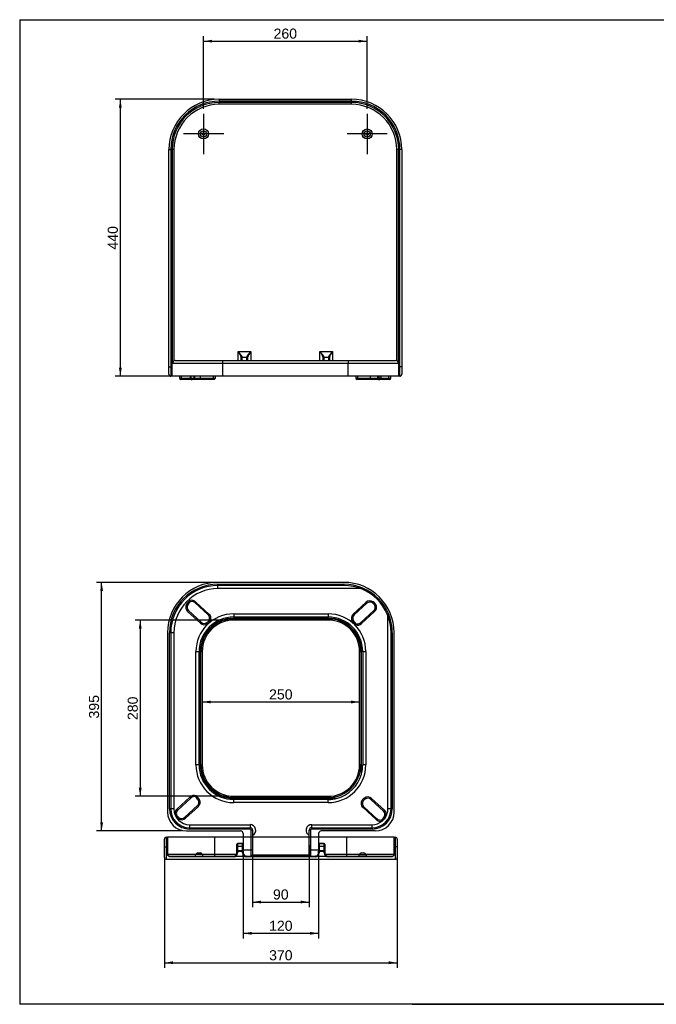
# Model space of a CAD drawing. Header units: millimetres. Extents: x 11 to 291, y 7 to 203.
# Tile 1 of 2: x 11 to 137, y 7 to 203. Entities that reach past the tile are written whole.
import ezdxf
from ezdxf.enums import TextEntityAlignment as Align
from ezdxf.lldxf.tags import DXFTag

# ---------------------------------------------------------------- set-up
doc = ezdxf.new("R2010")
doc.units = ezdxf.units.MM
for name, color, linetype in [('1', 7, 'Continuous'), ('Default', 7, 'Continuous'), ('Predefinito', 7, 'Continuous'), ('SEDILE_BUTTERFLY', 7, 'Continuous')]:
    doc.layers.add(name, color=color, linetype=linetype)
doc.styles.add('SEACAD_Arial', font='arial.ttf')
tags = doc.linetypes.add('CENTER2', pattern=[28.575, 19.05, -3.175, 3.175, -3.175]).pattern_tags.tags
tags[10:11] = [DXFTag(74, 4), DXFTag(75, 0), DXFTag(340, '0'), DXFTag(46, 0.0), DXFTag(50, 0.0), DXFTag(44, 0.0), DXFTag(45, 0.0)]
tags[8:9] = [DXFTag(74, 4), DXFTag(75, 0), DXFTag(340, '0'), DXFTag(46, 0.0), DXFTag(50, 0.0), DXFTag(44, 0.0), DXFTag(45, 0.0)]
tags[6:7] = [DXFTag(74, 4), DXFTag(75, 0), DXFTag(340, '0'), DXFTag(46, 0.0), DXFTag(50, 0.0), DXFTag(44, 0.0), DXFTag(45, 0.0)]
tags[4:5] = [DXFTag(74, 4), DXFTag(75, 0), DXFTag(340, '0'), DXFTag(46, 0.0), DXFTag(50, 0.0), DXFTag(44, 0.0), DXFTag(45, 0.0)]
tags = doc.linetypes.add('HIDDEN2', pattern=[4.7625, 3.175, -1.5875]).pattern_tags.tags
tags[6:7] = [DXFTag(74, 4), DXFTag(75, 0), DXFTag(340, '0'), DXFTag(46, 0.0), DXFTag(50, 0.0), DXFTag(44, 0.0), DXFTag(45, 0.0)]
tags[4:5] = [DXFTag(74, 4), DXFTag(75, 0), DXFTag(340, '0'), DXFTag(46, 0.0), DXFTag(50, 0.0), DXFTag(44, 0.0), DXFTag(45, 0.0)]
doc.dimstyles.new('ISO_PALLINATURA', dxfattribs={"dimtxt": 2, "dimasz": 1.7, "dimexe": 1, "dimexo": 1, "dimgap": 1, "dimtad": 1, "dimlfac": 8, "dimtxsty": 'SEACAD_Arial', "dimblk1": '_SE_FILLED', "dimblk2": '_SE_FILLED', "dimsah": 1, "dimcen": 1, "dimadec": 0, "dimazin": 0, "dimtfac": 1, "dimtmove": 0, "dimatfit": 3, "dimfxl": 1, "dimtolj": 1, "dimarcsym": 0})

# ---------------------------------------------------------------- blocks, each defined once
blk = doc.blocks.new('SEANNOT_GROUP')
at = {"layer": 'Default', "color": 7, "linetype": 'CENTER2'}
for p, q in [((47.37, 184.15), (47.37, 176.15)), ((51.37, 180.15), (43.37, 180.15))]:
    blk.add_line(p, q, dxfattribs=at)
blk = doc.blocks.new('SEANNOT_GROUP1')
at = {"layer": 'Default', "color": 7, "linetype": 'CENTER2'}
for p, q in [((79.87, 184.15), (79.87, 176.15)), ((83.87, 180.15), (75.87, 180.15))]:
    blk.add_line(p, q, dxfattribs=at)
blk = doc.blocks.new('SE')
at = {"layer": 'SEDILE_BUTTERFLY', "color": 7, "linetype": 'Continuous'}
for p, q in [((50.5, 187.04), (76.75, 187.04)), ((50.5, 187.04), (50.5, 186.66)), ((76.75, 186.66), (50.5, 186.66)), ((76.75, 186.41), (50.5, 186.41)), ((50.5, 186.04), (50.5, 186.41)), ((76.75, 186.04), (50.5, 186.04)), ((76.75, 186.66), (76.75, 187.04)), ((76.75, 186.04), (76.75, 186.41)), ((40.5, 133.91), (40.5, 177.04)), ((40.5, 177.04), (40.87, 177.04)), ((40.87, 177.04), (40.87, 133.91)), ((41.12, 177.04), (41.12, 134.54)), ((41.5, 177.04), (41.12, 177.04)), ((41.5, 177.04), (41.5, 135.11)), ((85.75, 135.11), (85.75, 177.04)), ((86.12, 177.04), (85.75, 177.04)), ((86.12, 134.54), (86.12, 177.04)), ((86.37, 133.91), (86.37, 177.04)), ((86.75, 177.04), (86.37, 177.04)), ((86.75, 177.04), (86.75, 133.91)), ((54.25, 136.95), (56.75, 136.95)), ((54.25, 135.16), (54.25, 136.95)), ((56.75, 136.95), (56.75, 135.16)), ((70.5, 136.95), (73, 136.95)), ((70.5, 135.16), (70.5, 136.95)), ((73, 136.95), (73, 135.16)), ((41.75, 135.16), (51.12, 135.16)), ((51.12, 135.16), (76.12, 135.16)), ((51.12, 135.16), (51.12, 134.54)), ((54.87, 135.61), (54.87, 135.73)), ((54.87, 135.16), (54.87, 135.61)), ((55, 135.84), (55, 135.73)), ((56, 135.73), (55, 135.73)), ((55, 135.73), (55, 135.16)), ((56, 135.73), (56, 135.84)), ((56, 135.16), (56, 135.73)), ((56.12, 135.73), (56.12, 135.61)), ((56.12, 135.61), (56.12, 135.16)), ((71.12, 135.61), (71.12, 135.73)), ((71.12, 135.16), (71.12, 135.61)), ((71.25, 135.84), (71.25, 135.73)), ((71.25, 135.73), (71.25, 135.16)), ((72.25, 135.73), (71.25, 135.73)), ((72.25, 135.73), (72.25, 135.84)), ((72.25, 135.16), (72.25, 135.73)), ((72.37, 135.73), (72.37, 135.61)), ((72.37, 135.61), (72.37, 135.16)), ((76.12, 135.16), (85.5, 135.16)), ((76.12, 135.16), (76.12, 134.54)), ((40.5, 132.41), (40.5, 133.91)), ((40.5, 133.91), (40.87, 133.91)), ((40.87, 133.91), (41.12, 133.91)), ((40.87, 133.91), (40.87, 132.04)), ((41.12, 132.04), (41.12, 134.54)), ((51.12, 134.54), (41.12, 134.54)), ((51.12, 134.54), (51.12, 132.04)), ((76.12, 134.54), (51.12, 134.54)), ((76.12, 132.04), (76.12, 134.54)), ((86.12, 134.54), (76.12, 134.54)), ((86.12, 134.54), (86.12, 132.04)), ((86.12, 133.91), (86.37, 133.91)), ((86.37, 132.04), (86.37, 133.91)), ((86.75, 133.91), (86.37, 133.91)), ((86.75, 133.91), (86.75, 132.41)), ((41.12, 132.04), (40.87, 132.04)), ((51.12, 132.04), (41.12, 132.04)), ((42.6, 132.04), (42.6, 131.66)), ((42.6, 131.66), (42.98, 131.66)), ((43.15, 131.41), (42.85, 131.41)), ((42.98, 131.66), (42.98, 132.04)), ((42.98, 131.66), (44.72, 131.66)), ((44.97, 131.41), (43.15, 131.41)), ((44.72, 132.04), (44.72, 131.66)), ((44.9, 131.66), (44.72, 131.66)), ((44.9, 131.66), (44.9, 132.04)), ((44.9, 131.66), (45.5, 131.66)), ((44.97, 131.41), (45.11, 131.41)), ((45.66, 131.41), (45.11, 131.41)), ((45.5, 131.66), (45.5, 132.04)), ((45.5, 131.66), (45.59, 131.66)), ((45.59, 132.04), (45.59, 131.66)), ((45.59, 131.66), (46.75, 131.66)), ((46.58, 131.41), (45.66, 131.41)), ((49.17, 131.41), (46.58, 131.41)), ((46.75, 131.66), (46.75, 132.04)), ((46.75, 131.66), (49.34, 131.66)), ((49.47, 131.41), (49.17, 131.41)), ((49.34, 131.66), (49.34, 132.04)), ((49.34, 131.66), (49.72, 131.66)), ((49.72, 131.66), (49.72, 132.04)), ((76.12, 132.04), (51.12, 132.04)), ((86.12, 132.04), (76.12, 132.04)), ((77.62, 132.04), (77.62, 131.66)), ((77.62, 131.66), (77.99, 131.66)), ((78.15, 131.41), (77.87, 131.41)), ((77.99, 131.66), (77.99, 132.04)), ((77.99, 131.66), (80.53, 131.66)), ((80.7, 131.41), (78.15, 131.41)), ((80.53, 131.66), (80.53, 132.04)), ((80.53, 131.66), (81.97, 131.66)), ((81.82, 131.41), (80.7, 131.41)), ((82.1, 131.41), (81.82, 131.41)), ((81.97, 131.66), (81.97, 132.04)), ((81.97, 131.66), (82.27, 131.66)), ((82.1, 131.41), (82.37, 131.41)), ((82.27, 131.66), (82.27, 132.04)), ((82.62, 131.66), (82.27, 131.66)), ((84.02, 131.41), (82.37, 131.41)), ((82.62, 131.66), (82.62, 132.04)), ((82.62, 131.66), (84.19, 131.66)), ((84.31, 131.41), (84.02, 131.41)), ((84.19, 131.66), (84.19, 132.04)), ((84.19, 131.66), (84.56, 131.66)), ((84.56, 131.66), (84.56, 132.04)), ((86.37, 132.04), (86.12, 132.04))]:
    blk.add_line(p, q, dxfattribs=at)
for centre, radius in [((47.37, 180.15), 1), ((47.37, 180.15), 0.63), ((47.37, 180.15), 0.26), ((79.87, 180.15), 0.99), ((79.87, 180.15), 0.62), ((79.87, 180.15), 0.25)]:
    blk.add_circle(centre, radius, dxfattribs=at)
for centre, radius, start, end in [((50.5, 177.04), 10, 90, 180), ((50.5, 177.04), 9.63, 90, 180), ((50.5, 177.04), 9.37, 90, 180), ((50.5, 177.04), 9, 90, 180), ((76.75, 177.04), 10, 0, 90), ((76.75, 177.04), 9.63, 0, 90), ((76.75, 177.04), 9.38, 0, 90), ((76.75, 177.04), 9, 0, 90), ((51.76, 134.91), 3.22, 14.6938, 39.3776), ((59.23, 134.91), 3.22, 140.6224, 165.3062), ((68.01, 134.91), 3.22, 14.6938, 39.3776), ((75.48, 134.91), 3.22, 140.6224, 165.3062), ((41.75, 134.54), 0.625, 90, 180), ((85.5, 134.54), 0.625, 0, 90), ((40.87, 132.41), 0.375, 180, 270), ((42.85, 131.66), 0.25, 180, 270), ((44.97, 131.66), 0.25, 180, 270), ((49.47, 131.66), 0.25, 270, 0), ((77.87, 131.66), 0.25, 180, 270), ((82.37, 131.66), 0.25, 270, 0), ((84.31, 131.66), 0.25, 270, 0), ((86.37, 132.41), 0.375, 270, 0)]:
    blk.add_arc(centre, radius, start, end, dxfattribs=at)
for centre, major_axis, ratio, start_param, end_param in [((55, 135.73), (-0.125, 0), 0.890724, 4.712389, 6.283185), ((55, 135.61), (-0.125, 0), 0.973009, 4.712389, 6.283185), ((56, 135.73), (-0.125, 0), 0.890724, 3.141593, 4.712389), ((56, 135.61), (-0.125, 0), 0.973009, 3.141593, 4.712389), ((71.25, 135.73), (-0.125, 0), 0.890724, 4.712389, 6.283185), ((71.25, 135.61), (-0.125, 0), 0.973009, 4.712389, 6.283185), ((72.25, 135.73), (-0.125, 0), 0.890724, 3.141593, 4.712389), ((72.25, 135.61), (-0.125, 0), 0.973009, 3.141593, 4.712389), ((45.11, 131.66), (0, 0.25), 0.842099, 1.570796, 3.141593), ((45.66, 131.66), (0, -0.25), 0.649656, 4.712389, 6.283185), ((45.66, 131.66), (0, -0.25), 0.300143, 4.712389, 6.283185), ((78.15, 131.66), (0, 0.25), 0.675057, 1.570796, 3.141593), ((81.82, 131.66), (0, 0.25), 0.595158, 3.141593, 4.712389), ((82.1, 131.66), (0, -0.25), 0.691298, 0, 1.570796), ((84.02, 131.66), (0, -0.25), 0.675057, 0, 1.570796)]:
    blk.add_ellipse(centre, major_axis=major_axis, ratio=ratio, start_param=start_param, end_param=end_param, dxfattribs=at)
for points, knots in [([(54.25, 136.95), (54.27, 136.92), (54.29, 136.9), (54.33, 136.85), (54.35, 136.82), (54.42, 136.74), (54.46, 136.69), (54.58, 136.54), (54.66, 136.44), (54.75, 136.32), (54.76, 136.29), (54.8, 136.25), (54.81, 136.22), (54.86, 136.15), (54.89, 136.11), (54.93, 136.04), (54.94, 136.02), (54.96, 135.98), (54.97, 135.96), (54.99, 135.9), (55, 135.87), (55, 135.84)], [0, 0, 0, 0, 0.0625, 0.0625, 0.125, 0.125, 0.25, 0.25, 0.5, 0.5, 0.5625, 0.5625, 0.625, 0.625, 0.75, 0.75, 0.8125, 0.8125, 0.875, 0.875, 1, 1, 1, 1]), ([(56, 135.84), (56, 135.87), (56.01, 135.9), (56.03, 135.96), (56.04, 135.98), (56.06, 136.02), (56.07, 136.04), (56.11, 136.11), (56.14, 136.15), (56.18, 136.22), (56.2, 136.25), (56.23, 136.29), (56.25, 136.32), (56.34, 136.44), (56.42, 136.54), (56.54, 136.69), (56.58, 136.74), (56.64, 136.82), (56.66, 136.85), (56.71, 136.9), (56.73, 136.92), (56.75, 136.95)], [0, 0, 0, 0, 0.125, 0.125, 0.1875, 0.1875, 0.25, 0.25, 0.375, 0.375, 0.4375, 0.4375, 0.5, 0.5, 0.75, 0.75, 0.875, 0.875, 0.9375, 0.9375, 1, 1, 1, 1]), ([(70.5, 136.95), (70.52, 136.92), (70.54, 136.9), (70.58, 136.85), (70.6, 136.82), (70.67, 136.74), (70.71, 136.69), (70.83, 136.54), (70.91, 136.44), (71, 136.32), (71.01, 136.29), (71.05, 136.25), (71.06, 136.22), (71.11, 136.15), (71.14, 136.11), (71.18, 136.04), (71.19, 136.02), (71.21, 135.98), (71.22, 135.96), (71.24, 135.9), (71.25, 135.87), (71.25, 135.84)], [0, 0, 0, 0, 0.0625, 0.0625, 0.125, 0.125, 0.25, 0.25, 0.5, 0.5, 0.5625, 0.5625, 0.625, 0.625, 0.75, 0.75, 0.8125, 0.8125, 0.875, 0.875, 1, 1, 1, 1]), ([(72.25, 135.84), (72.25, 135.87), (72.26, 135.9), (72.28, 135.96), (72.29, 135.98), (72.31, 136.02), (72.32, 136.04), (72.36, 136.11), (72.39, 136.15), (72.43, 136.22), (72.45, 136.25), (72.48, 136.29), (72.5, 136.32), (72.59, 136.44), (72.67, 136.54), (72.79, 136.69), (72.83, 136.74), (72.89, 136.82), (72.91, 136.85), (72.96, 136.9), (72.98, 136.92), (73, 136.95)], [0, 0, 0, 0, 0.125, 0.125, 0.1875, 0.1875, 0.25, 0.25, 0.375, 0.375, 0.4375, 0.4375, 0.5, 0.5, 0.75, 0.75, 0.875, 0.875, 0.9375, 0.9375, 1, 1, 1, 1]), ([(43.15, 131.41), (43.13, 131.41), (43.1, 131.42), (43.06, 131.44), (43.04, 131.46), (43.02, 131.5), (43.01, 131.51), (43, 131.54), (43, 131.55), (42.99, 131.58), (42.99, 131.6), (42.98, 131.63), (42.98, 131.65), (42.98, 131.66)], [0, 0, 0, 0, 0.25, 0.25, 0.5, 0.5, 0.625, 0.625, 0.75, 0.75, 0.875, 0.875, 1, 1, 1, 1]), ([(46.75, 131.66), (46.75, 131.65), (46.75, 131.63), (46.75, 131.6), (46.75, 131.58), (46.74, 131.55), (46.73, 131.54), (46.72, 131.51), (46.71, 131.5), (46.69, 131.46), (46.67, 131.44), (46.62, 131.42), (46.6, 131.41), (46.58, 131.41)], [0, 0, 0, 0, 0.125, 0.125, 0.25, 0.25, 0.375, 0.375, 0.5, 0.5, 0.75, 0.75, 1, 1, 1, 1]), ([(49.17, 131.41), (49.2, 131.41), (49.22, 131.42), (49.26, 131.44), (49.28, 131.46), (49.3, 131.5), (49.31, 131.51), (49.32, 131.54), (49.32, 131.55), (49.33, 131.58), (49.34, 131.6), (49.34, 131.63), (49.34, 131.65), (49.34, 131.66)], [0, 0, 0, 0, 0.25, 0.25, 0.5, 0.5, 0.625, 0.625, 0.75, 0.75, 0.875, 0.875, 1, 1, 1, 1]), ([(80.53, 131.66), (80.53, 131.65), (80.53, 131.63), (80.53, 131.6), (80.54, 131.58), (80.54, 131.55), (80.55, 131.54), (80.56, 131.51), (80.57, 131.5), (80.59, 131.46), (80.61, 131.44), (80.65, 131.42), (80.68, 131.41), (80.7, 131.41)], [0, 0, 0, 0, 0.125, 0.125, 0.25, 0.25, 0.375, 0.375, 0.5, 0.5, 0.75, 0.75, 1, 1, 1, 1])]:
    blk.add_open_spline(points, degree=3, knots=knots, dxfattribs=at)
blk = doc.blocks.new('SE2')
at = {"layer": 'SEDILE_BUTTERFLY', "color": 7, "linetype": 'Continuous'}
for p, q in [((75.23, 91.09), (50.23, 91.09)), ((50.23, 90.71), (75.23, 90.71)), ((50.23, 90.46), (50.23, 90.71)), ((50.23, 89.84), (50.23, 90.46)), ((75.23, 90.46), (50.23, 90.46)), ((75.23, 90.71), (75.23, 90.46)), ((78.6, 89.84), (50.23, 89.84)), ((44.01, 86.74), (44.22, 86.61)), ((44.77, 87.24), (44.61, 87.43)), ((44.77, 87.24), (44.7, 87.48)), ((48.28, 84.62), (45.69, 86.99)), ((45.87, 87.17), (48.45, 84.8)), ((77.1, 84.8), (79.64, 87.13)), ((79.81, 86.94), (77.27, 84.62)), ((81.08, 87.22), (80.94, 87.01)), ((81.21, 86.78), (81.38, 86.96)), ((44.2, 85.31), (44.37, 85.49)), ((46.74, 82.98), (44.2, 85.31)), ((44.37, 85.49), (46.91, 83.16)), ((53.36, 84.84), (72.11, 84.84)), ((53.36, 84.84), (53.36, 84.21)), ((53.36, 84.21), (72.11, 84.21)), ((53.36, 84.21), (53.36, 83.96)), ((72.11, 84.84), (72.11, 84.21)), ((72.11, 83.96), (72.11, 84.21)), ((77.1, 84.8), (77.27, 84.62)), ((78.59, 83.11), (81.18, 85.49)), ((81.35, 85.3), (78.76, 82.94)), ((83.98, 46.09), (83.98, 84.46)), ((48.19, 82.89), (48.04, 83.09)), ((48.49, 83.14), (48.31, 83.33)), ((72.11, 83.96), (53.36, 83.96)), ((53.36, 83.84), (72.11, 83.84)), ((53.36, 83.59), (53.36, 83.84)), ((72.11, 83.59), (53.36, 83.59)), ((72.11, 83.84), (72.11, 83.59)), ((76.91, 83.36), (77.12, 83.5)), ((40.23, 81.09), (40.23, 45.46)), ((40.61, 46.09), (40.61, 81.09)), ((40.86, 81.09), (40.61, 81.09)), ((41.48, 81.09), (40.86, 81.09)), ((40.86, 81.09), (40.86, 46.09)), ((41.48, 81.09), (41.48, 46.09)), ((84.61, 46.09), (84.61, 81.09)), ((84.61, 81.09), (84.86, 81.09)), ((84.86, 81.09), (84.86, 46.09)), ((85.23, 45.46), (85.23, 81.09)), ((45.86, 54.84), (45.86, 77.34)), ((45.86, 77.34), (46.48, 77.34)), ((46.48, 54.84), (46.48, 77.34)), ((46.48, 77.34), (46.73, 77.34)), ((46.73, 77.34), (46.73, 54.84)), ((46.86, 54.84), (46.86, 77.34)), ((46.86, 77.34), (47.11, 77.34)), ((47.11, 77.34), (47.11, 54.84)), ((78.36, 54.84), (78.36, 77.34)), ((78.36, 77.34), (78.61, 77.34)), ((78.61, 77.34), (78.61, 54.84)), ((78.73, 53), (78.73, 77.34)), ((78.98, 77.34), (78.73, 77.34)), ((78.98, 77.34), (79.61, 77.34)), ((78.98, 77.34), (78.98, 54.84)), ((79.61, 77.34), (79.61, 54.84)), ((46.48, 54.84), (45.86, 54.84)), ((46.48, 54.84), (46.73, 54.84)), ((46.86, 54.84), (47.11, 54.84)), ((78.61, 54.84), (78.36, 54.84)), ((79.61, 54.84), (78.98, 54.84)), ((42.09, 46.05), (44.68, 48.42)), ((44.85, 48.25), (42.26, 45.87)), ((46.53, 48), (46.32, 47.86)), ((53.36, 48.59), (72.11, 48.59)), ((53.36, 48.34), (53.36, 48.59)), ((72.11, 48.34), (53.36, 48.34)), ((53.36, 48.21), (73.95, 48.21)), ((53.36, 47.96), (53.36, 48.21)), ((53.36, 47.34), (53.36, 47.96)), ((72.11, 47.96), (53.36, 47.96)), ((72.11, 47.34), (53.36, 47.34)), ((72.11, 48.34), (72.11, 48.59)), ((72.11, 47.34), (72.11, 47.96)), ((79.01, 48), (79.19, 47.82)), ((79.46, 48.06), (79.32, 48.26)), ((83.13, 45.66), (80.59, 47.98)), ((80.76, 48.17), (83.3, 45.84)), ((40.86, 46.09), (40.61, 46.09)), ((41.48, 46.09), (40.86, 46.09)), ((43.63, 44.42), (46.18, 46.74)), ((46.34, 46.56), (43.8, 44.23)), ((46.34, 46.56), (46.18, 46.74)), ((81.64, 43.98), (79.05, 46.35)), ((79.22, 46.53), (81.81, 44.15)), ((83.13, 45.66), (83.3, 45.84)), ((84.61, 46.09), (83.98, 46.09)), ((84.86, 46.09), (84.61, 46.09)), ((42.23, 44.58), (42.06, 44.4)), ((42.36, 44.14), (42.51, 44.34)), ((83.28, 44.54), (83.49, 44.4)), ((43.98, 41.71), (54.73, 41.71)), ((44.61, 42.96), (56.61, 42.96)), ((44.61, 42.96), (44.61, 42.34)), ((44.61, 42.09), (44.61, 42.34)), ((44.61, 42.34), (56.61, 42.34)), ((56.61, 42.09), (44.61, 42.09)), ((55.23, 41.21), (55.23, 37.96)), ((56.61, 42.96), (56.61, 42.34)), ((56.61, 42.09), (56.61, 42.34)), ((56.86, 37.96), (56.86, 41.84)), ((57.11, 41.84), (56.86, 41.84)), ((57.11, 41.84), (57.11, 37.96)), ((68.36, 37.96), (68.36, 41.84)), ((68.61, 41.84), (68.36, 41.84)), ((68.61, 41.84), (68.61, 37.96)), ((68.86, 42.96), (80.86, 42.96)), ((68.86, 42.34), (68.86, 42.96)), ((68.86, 42.34), (80.86, 42.34)), ((68.86, 42.34), (68.86, 42.09)), ((80.86, 42.09), (68.86, 42.09)), ((70.23, 41.21), (70.23, 37.96)), ((81.48, 41.71), (70.73, 41.71)), ((80.86, 42.34), (80.86, 42.96)), ((80.86, 42.34), (80.86, 42.09)), ((39.61, 38.59), (39.61, 40.09)), ((39.98, 40.46), (40.23, 40.46)), ((39.98, 40.46), (39.98, 38.59)), ((49.61, 40.46), (40.23, 40.46)), ((40.23, 40.46), (40.23, 38.59)), ((55.23, 40.46), (49.61, 40.46)), ((49.61, 37.09), (49.61, 40.46)), ((54.11, 39.21), (54.11, 37.71)), ((55.11, 39.21), (54.11, 39.21)), ((55.11, 37.71), (55.11, 39.21)), ((75.86, 40.46), (70.23, 40.46)), ((70.36, 39.21), (70.36, 37.71)), ((71.36, 39.21), (70.36, 39.21)), ((71.36, 37.71), (71.36, 39.21)), ((85.23, 40.46), (75.86, 40.46)), ((75.86, 37.09), (75.86, 40.46)), ((85.23, 40.46), (85.48, 40.46)), ((85.23, 38.59), (85.23, 40.46)), ((85.48, 38.59), (85.48, 40.46)), ((85.86, 40.09), (85.86, 38.59)), ((39.61, 38.59), (39.98, 38.59)), ((39.61, 36.46), (39.61, 38.59)), ((40.23, 38.59), (39.98, 38.59)), ((39.98, 38.59), (39.98, 36.09)), ((40.23, 38.59), (40.23, 37.07)), ((46.22, 37.34), (46.74, 37.34)), ((53.98, 37.71), (53.98, 39.09)), ((53.98, 37.34), (53.98, 37.71)), ((54.11, 37.71), (53.98, 37.71)), ((54.11, 37.34), (53.98, 37.34)), ((54.11, 37.71), (55.11, 37.71)), ((54.11, 37.71), (54.11, 37.34)), ((55.11, 37.34), (55.11, 37.71)), ((55.23, 37.71), (55.11, 37.71)), ((55.23, 37.34), (55.11, 37.34)), ((55.23, 37.96), (56.86, 37.96)), ((55.23, 37.34), (55.23, 37.96)), ((55.23, 37.71), (55.23, 37.34)), ((56.86, 36.71), (56.86, 37.96)), ((56.86, 37.96), (57.11, 37.96)), ((57.11, 37.96), (57.11, 36.96)), ((68.36, 36.96), (68.36, 37.96)), ((68.36, 37.96), (68.61, 37.96)), ((68.61, 37.96), (70.23, 37.96)), ((68.61, 37.96), (68.61, 36.71)), ((70.23, 37.96), (70.23, 37.33)), ((70.23, 37.34), (70.23, 37.71)), ((70.36, 37.71), (70.23, 37.71)), ((70.36, 37.34), (70.23, 37.34)), ((70.36, 37.71), (71.36, 37.71)), ((70.36, 37.71), (70.36, 37.34)), ((71.36, 37.34), (71.36, 37.71)), ((71.48, 37.71), (71.36, 37.71)), ((71.48, 37.34), (71.36, 37.34)), ((71.48, 39.09), (71.48, 37.71)), ((71.48, 37.71), (71.48, 37.34)), ((78.73, 37.34), (79.23, 37.34)), ((85.48, 38.59), (85.23, 38.59)), ((85.23, 37.07), (85.23, 38.59)), ((85.48, 36.09), (85.48, 38.59)), ((85.86, 38.59), (85.48, 38.59)), ((85.86, 38.59), (85.86, 36.46)), ((39.98, 36.09), (85.48, 36.09)), ((40.23, 37.09), (45.87, 37.09)), ((40.61, 36.71), (53.36, 36.71)), ((40.61, 36.71), (40.61, 36.59)), ((53.36, 36.59), (40.61, 36.59)), ((47.11, 37.03), (45.85, 37.03)), ((47.1, 37.09), (49.61, 37.09)), ((49.61, 37.09), (53.93, 37.09)), ((49.61, 36.71), (49.61, 37.09)), ((53.36, 36.71), (53.36, 36.59)), ((55.86, 36.59), (55.86, 36.71)), ((55.86, 36.71), (69.61, 36.71)), ((69.61, 36.59), (55.86, 36.59)), ((57.11, 36.96), (68.36, 36.96)), ((69.61, 36.71), (69.61, 36.59)), ((71.54, 37.09), (75.86, 37.09)), ((72.11, 36.59), (72.11, 36.71)), ((72.11, 36.71), (84.86, 36.71)), ((84.86, 36.59), (72.11, 36.59)), ((75.86, 36.71), (75.86, 37.09)), ((75.86, 37.09), (78.38, 37.09)), ((78.36, 37.03), (79.6, 37.03)), ((79.59, 37.09), (85.23, 37.09)), ((84.86, 36.59), (84.86, 36.71))]:
    blk.add_line(p, q, dxfattribs=at)
at = {"layer": 'SEDILE_BUTTERFLY', "color": 7, "linetype": 'HIDDEN2'}
for p, q in [((54.11, 39.21), (55.11, 39.21)), ((70.23, 40.46), (55.23, 40.46)), ((70.36, 39.21), (71.36, 39.21)), ((55.23, 38.65), (53.98, 38.65)), ((53.98, 37.8), (55.23, 37.8)), ((55.23, 36.71), (55.23, 37.34)), ((71.48, 38.65), (70.23, 38.65)), ((70.23, 37.8), (71.48, 37.8)), ((70.23, 37.33), (70.23, 36.71)), ((53.36, 36.71), (55.23, 36.71)), ((55.86, 36.71), (55.23, 36.71)), ((70.23, 36.71), (69.61, 36.71)), ((70.23, 36.71), (72.11, 36.71))]:
    blk.add_line(p, q, dxfattribs=at)
at = {"layer": 'SEDILE_BUTTERFLY', "color": 7, "linetype": 'Continuous'}
for centre, radius, start, end in [((50.23, 81.09), 10, 90, 180), ((50.23, 81.09), 9.63, 90, 180), ((50.23, 81.09), 9.37, 90, 180), ((75.23, 81.09), 10, 0, 90), ((75.23, 81.09), 9.63, 0, 90), ((75.23, 81.09), 9.38, 0, 90), ((50.23, 81.09), 8.75, 90, 180), ((44.96, 86.14), 1.13, 147.3624, 227.5414), ((46.64, 85.06), 3.12, 130.5157, 147.3624), ((44.96, 86.14), 0.875, 147.3624, 227.5414), ((46.64, 85.06), 2.88, 130.5157, 147.3624), ((44.77, 87.24), 0.25, 107.4662, 130.5157), ((45.04, 86.41), 1.12, 42.529, 107.4662), ((45.04, 86.41), 0.875, 41.8598, 107.4662), ((80.41, 86.31), 1.12, 53.4761, 133.6552), ((211.14, 209.99), 179.97, 223.0546, 223.1342), ((80.41, 86.31), 0.875, 53.4761, 133.8154), ((79.22, 84.7), 2.87, 46.267, 53.4761), ((79.22, 84.7), 3.12, 46.267, 53.4761), ((80.61, 86.15), 0.875, 311.1401, 46.267), ((80.61, 86.15), 1.13, 311.2979, 46.267), ((53.36, 77.34), 7.5, 90, 180), ((53.36, 77.34), 6.87, 90, 180), ((47.71, 83.96), 0.875, 313.733, 48.8599), ((47.71, 83.96), 1.12, 313.733, 48.7021), ((72.11, 77.34), 7.5, 0, 90), ((72.11, 77.34), 6.87, 0, 90), ((77.86, 83.97), 1.12, 132.4586, 212.6376), ((77.86, 83.97), 0.875, 132.4586, 212.6376), ((53.36, 77.34), 6.62, 90, 180), ((178.25, -39.88), 179.97, 136.8658, 136.9454), ((47.52, 83.8), 1.13, 226.3448, 306.5239), ((53.36, 77.34), 6.5, 90, 180), ((47.52, 83.8), 0.875, 226.1846, 306.5239), ((53.36, 77.34), 6.25, 90, 180), ((46.33, 85.4), 2.87, 306.5239, 313.733), ((46.33, 85.4), 3.13, 306.5239, 313.733), ((72.11, 77.34), 6.62, 0, 90), ((72.11, 77.34), 6.5, 0, 90), ((72.11, 77.34), 6.25, 0, 90), ((79.54, 85.05), 3.12, 212.6376, 230.377), ((79.54, 85.05), 2.88, 212.6376, 229.4843), ((77.93, 83.7), 1.12, 249.8368, 317.471), ((77.93, 83.7), 0.875, 252.5338, 318.1402), ((53.36, 54.84), 7.5, 180, 270), ((53.36, 54.84), 6.87, 180, 270), ((53.36, 54.84), 6.62, 180, 270), ((53.36, 54.84), 6.5, 180, 270), ((53.36, 54.84), 6.25, 180, 270), ((72.11, 54.84), 7.5, 270, 360), ((72.11, 54.84), 6.25, 270, 360), ((72.11, 54.84), 6.5, 270, 360), ((72.11, 54.84), 6.87, 344.5013, 360), ((72.11, 54.84), 6.87, 285.4987, 344.5013), ((45.51, 47.66), 1.12, 69.8368, 137.471), ((45.51, 47.66), 0.875, 72.5338, 138.1402), ((43.9, 46.31), 2.88, 32.6376, 49.4843), ((43.9, 46.31), 3.13, 32.6376, 50.377), ((45.58, 47.39), 0.875, 312.4586, 32.6376), ((45.58, 47.39), 1.12, 312.4586, 32.6376), ((72.11, 54.84), 6.87, 270, 285.4987), ((79.79, 47.19), 1.12, 133.733, 228.7021), ((79.79, 47.19), 0.875, 133.733, 228.8599), ((81.17, 45.75), 3.12, 126.5239, 133.733), ((81.17, 45.75), 2.87, 126.5239, 133.733), ((79.98, 47.35), 1.12, 46.3448, 126.5239), ((79.98, 47.35), 0.875, 46.1846, 126.5239), ((43.98, 45.46), 3.75, 180, 270), ((44.61, 46.09), 4, 180, 270), ((44.61, 46.09), 3.75, 180, 270), ((44.61, 46.09), 3.13, 180, 270), ((42.83, 45.21), 1.12, 131.2979, 226.267), ((42.83, 45.21), 0.875, 131.1401, 226.267), ((80.86, 46.09), 4, 270, 0), ((80.86, 46.09), 3.75, 270, 0), ((81.48, 45.46), 3.75, 270, 0), ((82.54, 45.01), 0.875, 327.3624, 47.5414), ((82.54, 45.01), 1.13, 327.3624, 47.5414), ((80.86, 46.09), 3.12, 327.3624, 0), ((44.22, 46.65), 3.12, 226.267, 233.4761), ((44.22, 46.65), 2.87, 226.267, 233.4761), ((43.03, 45.05), 1.12, 233.4761, 313.6552), ((43.03, 45.05), 0.875, 233.4761, 313.8154), ((80.86, 46.09), 3.13, 270, 309.623), ((82.46, 44.74), 1.13, 222.529, 290.1632), ((82.46, 44.74), 0.875, 221.8598, 287.4662), ((80.86, 46.09), 2.88, 310.5157, 327.3624), ((80.86, 46.09), 3.12, 309.623, 327.3624), ((54.73, 41.21), 0.5, 0, 90), ((56.61, 41.84), 1.13, 296.3878, 90), ((56.61, 41.84), 0.5, 0, 90), ((56.61, 41.84), 0.25, 0, 90), ((68.86, 41.84), 1.12, 90, 243.6122), ((68.86, 41.84), 0.5, 90, 180), ((68.86, 41.84), 0.25, 90, 180), ((70.73, 41.21), 0.5, 90, 180), ((39.98, 40.09), 0.375, 90, 180), ((54.11, 39.09), 0.125, 90, 180), ((55.11, 39.09), 0.125, 0, 90), ((70.36, 39.09), 0.125, 90, 180), ((71.36, 39.09), 0.125, 0, 90), ((85.48, 40.09), 0.375, 0, 90), ((46.22, 36.96), 0.375, 90, 170.4059), ((46.74, 36.96), 0.375, 9.5941, 90), ((53.36, 37.34), 0.75, 270, 0), ((53.36, 37.34), 0.625, 270, 0), ((55.86, 37.34), 0.75, 180, 270), ((55.86, 37.34), 0.625, 180, 270), ((69.61, 37.34), 0.75, 270, 0), ((69.61, 37.34), 0.625, 270, 0), ((72.11, 37.34), 0.75, 180, 270), ((72.11, 37.34), 0.625, 180, 270), ((78.73, 36.96), 0.375, 90, 170.4059), ((79.23, 36.96), 0.375, 9.5941, 90), ((39.98, 36.46), 0.375, 180, 270), ((40.61, 37.09), 0.375, 180, 270), ((45.48, 37.09), 0.375, 270, 350.4059), ((47.48, 37.09), 0.375, 189.5941, 270), ((56.86, 36.96), 0.25, 270, 0), ((68.61, 36.96), 0.25, 180, 270), ((77.99, 37.09), 0.375, 270, 350.4059), ((79.97, 37.09), 0.375, 189.5941, 270), ((84.86, 37.09), 0.375, 270, 0), ((85.48, 36.46), 0.375, 270, 0)]:
    blk.add_arc(centre, radius, start, end, dxfattribs=at)
for points, knots in [([(45.87, 87.17), (45.87, 87.17), (45.86, 87.17), (45.86, 87.16), (45.86, 87.16), (45.85, 87.15), (45.84, 87.15), (45.83, 87.13), (45.82, 87.13), (45.8, 87.1), (45.78, 87.08), (45.74, 87.04), (45.71, 87.02), (45.69, 86.99)], [0, 0, 0, 0, 0.125, 0.125, 0.25, 0.25, 0.375, 0.375, 0.5, 0.5, 0.75, 0.75, 1, 1, 1, 1]), ([(48.28, 84.62), (48.31, 84.64), (48.33, 84.67), (48.37, 84.71), (48.39, 84.73), (48.41, 84.76), (48.42, 84.76), (48.43, 84.78), (48.43, 84.78), (48.44, 84.79), (48.45, 84.8), (48.45, 84.8), (48.45, 84.8), (48.45, 84.8)], [0, 0, 0, 0, 0.25, 0.25, 0.5, 0.5, 0.625, 0.625, 0.75, 0.75, 0.875, 0.875, 1, 1, 1, 1]), ([(81.18, 85.49), (81.2, 85.47), (81.23, 85.44), (81.27, 85.4), (81.29, 85.38), (81.31, 85.35), (81.32, 85.34), (81.33, 85.33), (81.33, 85.32), (81.34, 85.31), (81.34, 85.31), (81.35, 85.31), (81.35, 85.3), (81.35, 85.3)], [0, 0, 0, 0, 0.25, 0.25, 0.5, 0.5, 0.625, 0.625, 0.75, 0.75, 0.875, 0.875, 1, 1, 1, 1]), ([(77.67, 82.86), (77.66, 82.83), (77.64, 82.8), (77.61, 82.75), (77.6, 82.73), (77.58, 82.7), (77.57, 82.69), (77.56, 82.67), (77.56, 82.66), (77.55, 82.65), (77.55, 82.65), (77.55, 82.64), (77.55, 82.64), (77.55, 82.64)], [0, 0, 0, 0, 0.25, 0.25, 0.5, 0.5, 0.625, 0.625, 0.75, 0.75, 0.875, 0.875, 1, 1, 1, 1]), ([(78.59, 83.11), (78.61, 83.09), (78.63, 83.07), (78.68, 83.02), (78.7, 83.01), (78.72, 82.98), (78.73, 82.97), (78.74, 82.96), (78.75, 82.96), (78.75, 82.95), (78.76, 82.94), (78.76, 82.94), (78.76, 82.94), (78.76, 82.94)], [0, 0, 0, 0, 0.25, 0.25, 0.5, 0.5, 0.625, 0.625, 0.75, 0.75, 0.875, 0.875, 1, 1, 1, 1]), ([(44.85, 48.25), (44.83, 48.27), (44.81, 48.29), (44.76, 48.33), (44.75, 48.35), (44.72, 48.38), (44.71, 48.39), (44.7, 48.4), (44.69, 48.4), (44.69, 48.41), (44.68, 48.42), (44.68, 48.42), (44.68, 48.42), (44.68, 48.42)], [0, 0, 0, 0, 0.25, 0.25, 0.5, 0.5, 0.625, 0.625, 0.75, 0.75, 0.875, 0.875, 1, 1, 1, 1]), ([(45.77, 48.5), (45.78, 48.52), (45.8, 48.55), (45.83, 48.61), (45.84, 48.63), (45.86, 48.66), (45.87, 48.67), (45.88, 48.69), (45.88, 48.69), (45.89, 48.71), (45.89, 48.71), (45.89, 48.72), (45.89, 48.72), (45.89, 48.72)], [0, 0, 0, 0, 0.25, 0.25, 0.5, 0.5, 0.625, 0.625, 0.75, 0.75, 0.875, 0.875, 1, 1, 1, 1]), ([(80.59, 47.98), (80.61, 48.01), (80.64, 48.03), (80.68, 48.08), (80.7, 48.1), (80.72, 48.12), (80.73, 48.13), (80.74, 48.14), (80.74, 48.15), (80.75, 48.16), (80.76, 48.16), (80.76, 48.17), (80.76, 48.17), (80.76, 48.17)], [0, 0, 0, 0, 0.25, 0.25, 0.5, 0.5, 0.625, 0.625, 0.75, 0.75, 0.875, 0.875, 1, 1, 1, 1]), ([(42.26, 45.87), (42.24, 45.89), (42.21, 45.92), (42.17, 45.96), (42.16, 45.98), (42.13, 46.01), (42.13, 46.02), (42.11, 46.03), (42.11, 46.04), (42.1, 46.05), (42.1, 46.05), (42.09, 46.05), (42.09, 46.05), (42.09, 46.05)], [0, 0, 0, 0, 0.25, 0.25, 0.5, 0.5, 0.625, 0.625, 0.75, 0.75, 0.875, 0.875, 1, 1, 1, 1]), ([(79.05, 46.35), (79.05, 46.35), (79.05, 46.35), (79.06, 46.35), (79.06, 46.35), (79.07, 46.36), (79.07, 46.37), (79.08, 46.38), (79.09, 46.39), (79.11, 46.42), (79.13, 46.44), (79.17, 46.48), (79.19, 46.51), (79.22, 46.53)], [0, 0, 0, 0, 0.125, 0.125, 0.25, 0.25, 0.375, 0.375, 0.5, 0.5, 0.75, 0.75, 1, 1, 1, 1]), ([(43.8, 44.23), (43.8, 44.23), (43.8, 44.23), (43.8, 44.24), (43.79, 44.24), (43.79, 44.25), (43.78, 44.26), (43.77, 44.27), (43.76, 44.28), (43.74, 44.3), (43.72, 44.32), (43.68, 44.37), (43.65, 44.39), (43.63, 44.42)], [0, 0, 0, 0, 0.125, 0.125, 0.25, 0.25, 0.375, 0.375, 0.5, 0.5, 0.75, 0.75, 1, 1, 1, 1]), ([(81.64, 43.98), (81.64, 43.98), (81.64, 43.98), (81.64, 43.98), (81.64, 43.99), (81.65, 44), (81.66, 44), (81.67, 44.01), (81.68, 44.02), (81.7, 44.05), (81.72, 44.07), (81.77, 44.11), (81.79, 44.13), (81.81, 44.15)], [0, 0, 0, 0, 0.125, 0.125, 0.25, 0.25, 0.375, 0.375, 0.5, 0.5, 0.75, 0.75, 1, 1, 1, 1]), ([(82.85, 43.68), (82.85, 43.68), (82.85, 43.68), (82.85, 43.69), (82.85, 43.69), (82.84, 43.71), (82.84, 43.71), (82.83, 43.73), (82.82, 43.74), (82.8, 43.77), (82.79, 43.79), (82.76, 43.85), (82.74, 43.88), (82.73, 43.9)], [0, 0, 0, 0, 0.125, 0.125, 0.25, 0.25, 0.375, 0.375, 0.5, 0.5, 0.75, 0.75, 1, 1, 1, 1]), ([(40.61, 36.59), (40.56, 36.62), (40.52, 36.64), (40.43, 36.71), (40.39, 36.74), (40.33, 36.8), (40.32, 36.82), (40.29, 36.87), (40.28, 36.89), (40.26, 36.94), (40.25, 36.97), (40.24, 37.02), (40.23, 37.05), (40.23, 37.07)], [0, 0, 0, 0, 0.25, 0.25, 0.5, 0.5, 0.625, 0.625, 0.75, 0.75, 0.875, 0.875, 1, 1, 1, 1]), ([(85.23, 37.07), (85.23, 37.05), (85.23, 37.02), (85.22, 36.97), (85.21, 36.94), (85.19, 36.89), (85.18, 36.87), (85.15, 36.82), (85.14, 36.8), (85.08, 36.74), (85.04, 36.71), (84.95, 36.64), (84.91, 36.62), (84.86, 36.59)], [0, 0, 0, 0, 0.125, 0.125, 0.25, 0.25, 0.375, 0.375, 0.5, 0.5, 0.75, 0.75, 1, 1, 1, 1])]:
    blk.add_open_spline(points, degree=3, knots=knots, dxfattribs=at)
blk = doc.blocks.new('DMBLK21')
at = {"layer": 'Default', "linetype": 'Continuous'}
for points in [[(49.07, 198.86), (47.37, 198.58), (49.07, 198.3)], [(78.17, 198.86), (78.17, 198.3), (79.87, 198.58)]]:
    blk.add_hatch(color=7, dxfattribs=at).paths.add_polyline_path(points)
at = {"layer": 'Default', "color": 7, "linetype": 'Continuous'}
for p, q in [((47.37, 185.15), (47.37, 199.58)), ((79.87, 185.15), (79.87, 199.58)), ((47.37, 198.58), (79.87, 198.58))]:
    blk.add_line(p, q, dxfattribs=at)
at = {"layer": 'Default', "color": 7, "linetype": 'Continuous', "style": 'SEACAD_Arial'}
blk.add_text('260', height=2, dxfattribs=at).set_placement((61.28, 201.08), align=Align.TOP_LEFT)
blk = doc.blocks.new('_SE_FILLED')
at = {"color": 0}
blk.add_line((0, 0), (-1, 0), dxfattribs=at)
blk.add_solid([(0, 0), (-1, -0.1665), (-1, 0.1665), (0, 0)], dxfattribs=at)
blk = doc.blocks.new('DMBLK22')
at = {"layer": 'Default', "linetype": 'Continuous'}
for points in [[(30.56, 185.34), (31.13, 185.34), (30.85, 187.04)], [(30.56, 133.74), (30.85, 132.04), (31.13, 133.74)]]:
    blk.add_hatch(color=7, dxfattribs=at).paths.add_polyline_path(points)
at = {"layer": 'Default', "color": 7, "linetype": 'Continuous'}
for p, q in [((49.5, 187.04), (29.85, 187.04)), ((30.85, 132.04), (30.85, 187.04)), ((50.12, 132.04), (29.85, 132.04))]:
    blk.add_line(p, q, dxfattribs=at)
at = {"layer": 'Default', "color": 7, "linetype": 'Continuous', "style": 'SEACAD_Arial'}
blk.add_text('440', height=2, rotation=90, dxfattribs=at).set_placement((28.35, 157.19), align=Align.TOP_LEFT)
blk = doc.blocks.new('DMBLK27')
at = {"layer": 'Default', "linetype": 'Continuous'}
for points in [[(48.81, 67.61), (47.11, 67.33), (48.81, 67.04)], [(76.66, 67.61), (76.66, 67.04), (78.36, 67.33)]]:
    blk.add_hatch(color=7, dxfattribs=at).paths.add_polyline_path(points)
at = {"layer": 'Default', "color": 7, "linetype": 'Continuous'}
blk.add_line((47.11, 67.33), (78.36, 67.33), dxfattribs=at)
at = {"layer": 'Default', "color": 7, "linetype": 'Continuous', "style": 'SEACAD_Arial'}
blk.add_text('250', height=2, dxfattribs=at).set_placement((60.39, 69.83), align=Align.TOP_LEFT)
blk = doc.blocks.new('DMBLK28')
at = {"layer": 'Default', "linetype": 'Continuous'}
for points in [[(34.51, 81.89), (35.08, 81.89), (34.8, 83.59)], [(34.51, 50.29), (34.8, 48.59), (35.08, 50.29)]]:
    blk.add_hatch(color=7, dxfattribs=at).paths.add_polyline_path(points)
at = {"layer": 'Default', "color": 7, "linetype": 'Continuous'}
for p, q in [((52.36, 83.59), (33.8, 83.59)), ((34.8, 83.59), (34.8, 48.59)), ((52.36, 48.59), (33.8, 48.59))]:
    blk.add_line(p, q, dxfattribs=at)
at = {"layer": 'Default', "color": 7, "linetype": 'Continuous', "style": 'SEACAD_Arial'}
blk.add_text('280', height=2, rotation=90, dxfattribs=at).set_placement((32.3, 63.74), align=Align.TOP_LEFT)
blk = doc.blocks.new('DMBLK29')
at = {"layer": 'Default', "linetype": 'Continuous'}
for points in [[(26.84, 89.39), (27.41, 89.39), (27.12, 91.09)], [(26.84, 43.41), (27.12, 41.71), (27.41, 43.41)]]:
    blk.add_hatch(color=7, dxfattribs=at).paths.add_polyline_path(points)
at = {"layer": 'Default', "color": 7, "linetype": 'Continuous'}
for p, q in [((49.23, 91.09), (26.12, 91.09)), ((27.12, 41.71), (27.12, 91.09)), ((42.98, 41.71), (26.12, 41.71))]:
    blk.add_line(p, q, dxfattribs=at)
at = {"layer": 'Default', "color": 7, "linetype": 'Continuous', "style": 'SEACAD_Arial'}
blk.add_text('395', height=2, rotation=90, dxfattribs=at).set_placement((24.62, 64.05), align=Align.TOP_LEFT)
blk = doc.blocks.new('DMBLK30')
at = {"layer": 'Default', "linetype": 'Continuous'}
for points in [[(41.31, 15.25), (41.31, 15.82), (39.61, 15.53)], [(84.16, 15.25), (85.86, 15.53), (84.16, 15.82)]]:
    blk.add_hatch(color=7, dxfattribs=at).paths.add_polyline_path(points)
at = {"layer": 'Default', "color": 7, "linetype": 'Continuous'}
for p, q in [((39.61, 36.53), (39.61, 14.53)), ((85.86, 36.53), (85.86, 14.53)), ((39.61, 15.53), (85.86, 15.53))]:
    blk.add_line(p, q, dxfattribs=at)
at = {"layer": 'Default', "color": 7, "linetype": 'Continuous', "style": 'SEACAD_Arial'}
blk.add_text('370', height=2, dxfattribs=at).set_placement((60.39, 18.03), align=Align.TOP_LEFT)
blk = doc.blocks.new('DMBLK31')
at = {"layer": 'Default', "linetype": 'Continuous'}
for points in [[(56.93, 21.1), (56.93, 21.66), (55.23, 21.38)], [(68.53, 21.1), (70.23, 21.38), (68.53, 21.66)]]:
    blk.add_hatch(color=7, dxfattribs=at).paths.add_polyline_path(points)
at = {"layer": 'Default', "color": 7, "linetype": 'Continuous'}
for p, q in [((55.23, 36.96), (55.23, 20.38)), ((70.23, 36.96), (70.23, 20.38)), ((55.23, 21.38), (70.23, 21.38))]:
    blk.add_line(p, q, dxfattribs=at)
at = {"layer": 'Default', "color": 7, "linetype": 'Continuous', "style": 'SEACAD_Arial'}
blk.add_text('120', height=2, dxfattribs=at).set_placement((60.39, 23.88), align=Align.TOP_LEFT)
blk = doc.blocks.new('DMBLK32')
at = {"layer": 'Default', "linetype": 'Continuous'}
for points in [[(58.81, 27.31), (58.81, 27.88), (57.11, 27.6)], [(66.66, 27.31), (68.36, 27.6), (66.66, 27.88)]]:
    blk.add_hatch(color=7, dxfattribs=at).paths.add_polyline_path(points)
at = {"layer": 'Default', "color": 7, "linetype": 'Continuous'}
for p, q in [((68.36, 38.9), (68.36, 26.6)), ((57.11, 36.96), (57.11, 26.6)), ((57.11, 27.6), (68.36, 27.6))]:
    blk.add_line(p, q, dxfattribs=at)
at = {"layer": 'Default', "color": 7, "linetype": 'Continuous', "style": 'SEACAD_Arial'}
blk.add_text('90', height=2, dxfattribs=at).set_placement((61.17, 30.1), align=Align.TOP_LEFT)

msp = doc.modelspace()

# ---------------------------------------------------------------- linework, layer by layer
at = {"layer": '1', "color": 7, "linetype": 'Continuous'}
for p, q in [((10.8564, 202.845), (284.3566, 202.845)), ((10.8564, 202.845), (10.8564, 7.2813)), ((284.3566, 7.2813), (10.8564, 7.2813)), ((88.7928, 7.3094), (284.3566, 7.3094))]:
    msp.add_line(p, q, dxfattribs=at)
at = {"layer": 'Predefinito', "color": 7, "linetype": 'Continuous'}
msp.add_line((88.7928, 7.3094), (88.7928, 7.2813), dxfattribs=at)

# ---------------------------------------------------------------- block references
at = {"layer": 'Default'}
for name in ['SE', 'SEANNOT_GROUP', 'SEANNOT_GROUP1', 'SE2']:
    msp.add_blockref(name, (0, 0), dxfattribs=at)

# ---------------------------------------------------------------- dimensions: what is measured, and where the dimension line sits
at = {"layer": 'Default', "color": 7, "linetype": 'Continuous'}
for base, p1, p2, angle, picture, middle, dimtype in [((47.3732, 198.5812), (47.3732, 180.1452), (79.8732, 180.1452), 0, 'DMBLK21', (63.6232, 198.5812), 161), ((30.8477, 187.0378), (51.1232, 132.0378), (50.4982, 187.0378), 90, 'DMBLK22', (30.8477, 159.5378), 160), ((27.124, 91.0897), (54.7343, 41.7147), (50.2343, 91.0897), 90, 'DMBLK29', (27.124, 66.4022), 160), ((34.7959, 83.5897), (53.3593, 83.5897), (53.3593, 48.5897), 270, 'DMBLK28', (34.7959, 66.0897), 161), ((55.2343, 21.3809), (55.2343, 41.2147), (70.2343, 41.2147), 0, 'DMBLK31', (62.7343, 21.3809), 161), ((39.6093, 15.5332), (39.6093, 37.5272), (85.8593, 37.5272), 0, 'DMBLK30', (62.7343, 15.5332), 161)]:
    dim = msp.add_linear_dim(base=base, p1=p1, p2=p2, angle=angle, text='\\A1;<>', dimstyle='ISO_PALLINATURA', dxfattribs=at)
    dim.commit()
    dim.dimension.update_dxf_attribs({"geometry": picture, "text_midpoint": middle, "dimtype": dimtype})
for base, p1, p2, picture, middle in [((78.3593, 67.3259), (47.1093, 66.0897), (78.3593, 77.3397), 'DMBLK27', (62.7343, 67.3259)), ((68.3593, 27.5983), (57.1093, 37.9647), (68.3593, 39.9022), 'DMBLK32', (62.7343, 27.5983))]:
    dim = msp.add_linear_dim(base=base, p1=p1, p2=p2, text='\\A1;<>', dimstyle='ISO_PALLINATURA', dxfattribs=at)
    dim.commit()
    dim.dimension.update_dxf_attribs({"geometry": picture, "text_midpoint": middle, "dimtype": 160})

doc.saveas('drawing.dxf')
